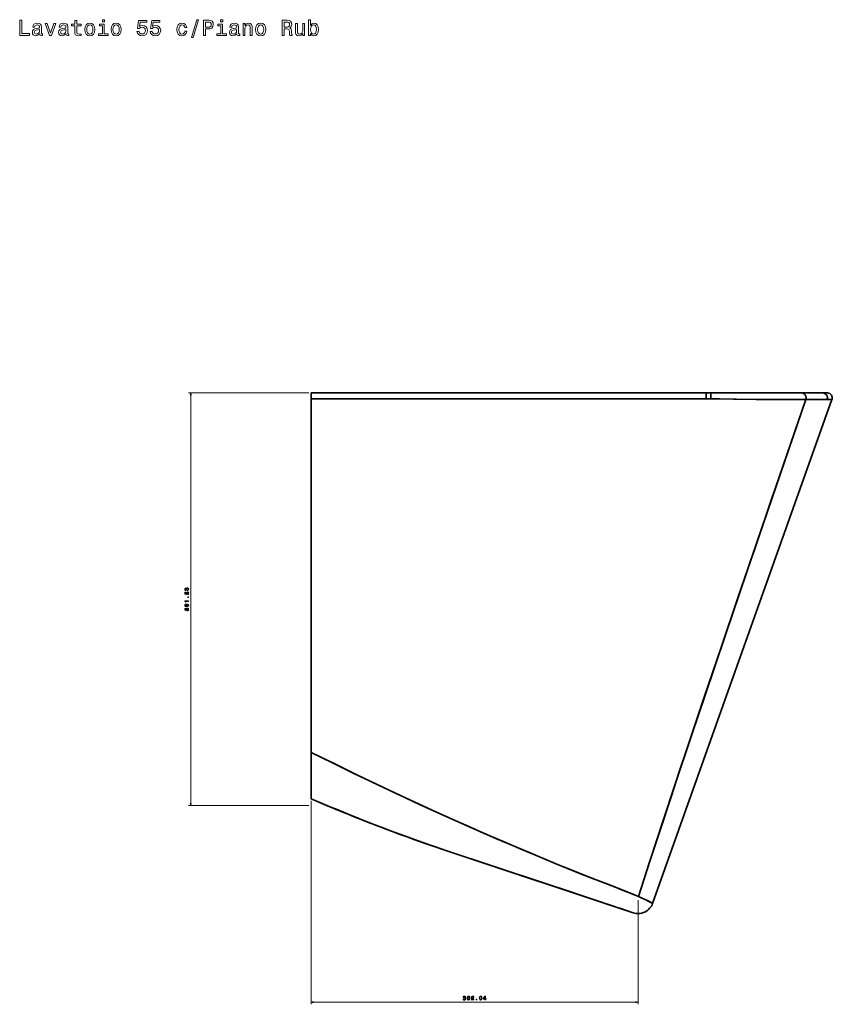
# Model space of a CAD drawing. Extents: x 321 to 1825, y 15 to 1839.
# Tile 7 of 7: x 1074 to 1825, y 928 to 1839. Entities that reach past the tile are written whole.
import ezdxf

# ---------------------------------------------------------------- set-up
doc = ezdxf.new("R2010")
doc.units = 0

msp = doc.modelspace()

# ---------------------------------------------------------------- linework, layer by layer
at = {"color": 7, "lineweight": 13}
for p, q in [((1341.7, 1493.66), (1230.44, 1493.66)), ((1232.44, 1112.12), (1232.44, 1493.66)), ((1341.7, 1112.12), (1230.44, 1112.12)), ((1343.7, 1116.46), (1343.7, 928.47)), ((1645.74, 1024.83), (1645.74, 928.47)), ((1343.7, 930.47), (1645.74, 930.47))]:
    msp.add_line(p, q, dxfattribs=at)
at = {"color": 7, "lineweight": 35, "ltscale": 0.135242}
for p, q in [((1343.7, 1488.25), (1343.7, 1493.66)), ((1343.7, 1493.66), (1343.7, 1488.25))]:
    msp.add_line(p, q, dxfattribs=at)
at = {"color": 7, "lineweight": 35}
for p, q in [((1708.65, 1493.66), (1343.7, 1493.66)), ((1708.65, 1493.66), (1343.7, 1493.66)), ((1796.81, 1493.66), (1713.06, 1493.66)), ((1796.81, 1493.66), (1713.06, 1493.66)), ((1343.7, 1161.41), (1343.7, 1488.25)), ((1343.7, 1161.41), (1343.7, 1488.25)), ((1825, 1487.55), (1659.23, 1021.72)), ((1825, 1487.55), (1659.23, 1021.72)), ((1343.7, 1118.46), (1343.7, 1161.41)), ((1343.7, 1118.46), (1343.7, 1161.41)), ((1560.27, 1040.05), (1468.06, 1070.74)), ((1468.06, 1070.74), (1613.02, 1022.5)), ((1468.06, 1070.74), (1560.27, 1040.05)), ((1641.18, 1013.13), (1468.06, 1070.74)), ((1589.01, 1030.49), (1468.06, 1070.74)), ((1468.06, 1070.74), (1560.27, 1040.05)), ((1560.27, 1040.05), (1580.8, 1033.22)), ((1560.27, 1040.05), (1580.8, 1033.22)), ((1641.18, 1013.13), (1595.99, 1028.17))]:
    msp.add_line(p, q, dxfattribs=at)
at = {"color": 7, "lineweight": 35, "ltscale": 0.110104}
msp.add_line((1713.06, 1493.66), (1708.65, 1493.66), dxfattribs=at)
msp.add_line((1713.06, 1493.66), (1708.65, 1493.66), dxfattribs=at)
at = {"color": 7, "lineweight": 35, "ltscale": 0.486844}
for p, q in [((1796.81, 1493.66), (1816.29, 1493.66)), ((1816.29, 1493.66), (1796.81, 1493.66))]:
    msp.add_line(p, q, dxfattribs=at)
at = {"color": 7, "lineweight": 35, "ltscale": 0.112753}
for p, q in [((1816.29, 1493.66), (1820.8, 1493.66)), ((1820.8, 1493.66), (1816.29, 1493.66))]:
    msp.add_line(p, q, dxfattribs=at)
at = {"color": 7, "lineweight": 35, "ltscale": 0.073569}
for p, q in [((1689.7, 1488.24), (1692.64, 1488.24)), ((1692.64, 1488.24), (1689.7, 1488.24))]:
    msp.add_line(p, q, dxfattribs=at)
at = {"color": 7, "lineweight": 35, "ltscale": 0.400745}
msp.add_line((1692.64, 1488.24), (1708.67, 1488.22), dxfattribs=at)
at = {"color": 7, "lineweight": 35, "ltscale": 0.493224}
for p, q in [((1820.47, 1487.58), (1800.74, 1487.52)), ((1800.74, 1487.52), (1820.47, 1487.58))]:
    msp.add_line(p, q, dxfattribs=at)
at = {"color": 7, "lineweight": 35, "ltscale": 0.114112}
for p, q in [((1825.04, 1487.65), (1820.47, 1487.58)), ((1820.47, 1487.58), (1825.04, 1487.65))]:
    msp.add_line(p, q, dxfattribs=at)
at = {"color": 7, "lineweight": 35, "ltscale": 0.002597}
msp.add_line((1825.04, 1487.65), (1825, 1487.55), dxfattribs=at)
msp.add_line((1825.04, 1487.65), (1825, 1487.55), dxfattribs=at)
at = {"color": 7, "lineweight": 35, "ltscale": 0.066049}
msp.add_line((1741.68, 1314.63), (1740.83, 1312.13), dxfattribs=at)
at = {"color": 7, "lineweight": 35, "ltscale": 0.061679}
msp.add_line((1560.27, 1040.05), (1562.61, 1039.27), dxfattribs=at)
at = {"color": 7, "lineweight": 35, "ltscale": 0.31247}
for p, q in [((1592.66, 1029.28), (1580.8, 1033.22)), ((1580.8, 1033.22), (1592.66, 1029.28))]:
    msp.add_line(p, q, dxfattribs=at)
at = {"color": 7, "lineweight": 35, "ltscale": 0.264174}
msp.add_line((1582.63, 1032.61), (1592.66, 1029.28), dxfattribs=at)
at = {"color": 7, "lineweight": 35, "ltscale": 0.116279}
msp.add_line((1595.95, 1028.18), (1591.53, 1029.65), dxfattribs=at)
at = {"color": 7, "lineweight": 35, "ltscale": 0.309573}
for p, q in [((1604.41, 1025.37), (1592.66, 1029.28)), ((1592.66, 1029.28), (1604.41, 1025.37)), ((1592.66, 1029.28), (1604.41, 1025.37))]:
    msp.add_line(p, q, dxfattribs=at)
at = {"color": 7, "lineweight": 35, "ltscale": 0.17798}
for p, q in [((1611.16, 1023.12), (1604.41, 1025.37)), ((1604.41, 1025.37), (1611.16, 1023.12)), ((1604.41, 1025.37), (1611.16, 1023.12))]:
    msp.add_line(p, q, dxfattribs=at)
at = {"color": 7, "lineweight": 35, "ltscale": 0.177093}
for p, q in [((1617.89, 1020.88), (1611.16, 1023.12)), ((1611.16, 1023.12), (1617.89, 1020.88)), ((1611.16, 1023.12), (1617.89, 1020.88))]:
    msp.add_line(p, q, dxfattribs=at)
at = {"color": 7, "lineweight": 35, "ltscale": 0.437224}
msp.add_line((1617.41, 1021.04), (1634, 1015.52), dxfattribs=at)
at = {"color": 7, "lineweight": 35, "ltscale": 0.086577}
for p, q in [((1621.17, 1019.79), (1617.89, 1020.88)), ((1617.89, 1020.88), (1621.17, 1019.79)), ((1617.89, 1020.88), (1621.17, 1019.79))]:
    msp.add_line(p, q, dxfattribs=at)
at = {"color": 7, "lineweight": 35, "ltscale": 0.075287}
for p, q in [((1624.03, 1018.84), (1621.17, 1019.79)), ((1621.17, 1019.79), (1624.03, 1018.84)), ((1621.17, 1019.79), (1624.03, 1018.84))]:
    msp.add_line(p, q, dxfattribs=at)
at = {"color": 7, "lineweight": 35, "ltscale": 0.000321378}
msp.add_line((1646.09, 1028.13), (1646.1, 1028.12), dxfattribs=at)
at = {"color": 7, "lineweight": 35, "ltscale": 0.00018374}
msp.add_line((1659.22, 1021.73), (1659.23, 1021.72), dxfattribs=at)
at = {"color": 7, "lineweight": 35, "ltscale": 0.089802}
for p, q in [((1627.44, 1017.7), (1624.03, 1018.84)), ((1624.03, 1018.84), (1627.44, 1017.7)), ((1624.03, 1018.84), (1627.44, 1017.7))]:
    msp.add_line(p, q, dxfattribs=at)
at = {"color": 7, "lineweight": 35, "ltscale": 0.029185}
for p, q in [((1628.55, 1017.33), (1627.44, 1017.7)), ((1627.44, 1017.7), (1628.55, 1017.33)), ((1627.44, 1017.7), (1628.55, 1017.33))]:
    msp.add_line(p, q, dxfattribs=at)
at = {"color": 7, "lineweight": 35, "ltscale": 0.007799}
for p, q in [((1628.84, 1017.24), (1628.55, 1017.33)), ((1628.55, 1017.33), (1628.84, 1017.24)), ((1628.55, 1017.33), (1628.84, 1017.24))]:
    msp.add_line(p, q, dxfattribs=at)
at = {"color": 7, "lineweight": 35, "ltscale": 0.325001}
msp.add_line((1641.18, 1013.13), (1628.84, 1017.24), dxfattribs=at)
at = {"color": 7, "lineweight": 35, "ltscale": 0.18193}
msp.add_line((1634.27, 1015.43), (1641.18, 1013.13), dxfattribs=at)
at = {"color": 7, "lineweight": 13}
for points in [[(1152.62, 1838.72), (1150.74, 1838.72), (1150.74, 1836.7), (1152.62, 1836.7)], [(1261.92, 1838.72), (1260.04, 1838.72), (1260.04, 1836.7), (1261.92, 1836.7)], [(1343.11, 1825.91), (1344.43, 1824.35), (1346.22, 1823.85), (1347.92, 1824.23), (1349.27, 1825.38), (1350.11, 1827.22), (1350.44, 1829.66), (1350.11, 1832.1), (1349.25, 1833.92), (1347.92, 1835.05), (1346.22, 1835.45), (1344.45, 1834.92), (1343.72, 1834.28), (1343.11, 1833.41), (1343.11, 1838.72), (1341.34, 1838.72), (1341.34, 1824.23), (1343.11, 1824.23)], [(1074.35, 1824.23), (1083.35, 1824.23), (1083.35, 1825.93), (1076.21, 1825.93), (1076.21, 1838.23), (1074.35, 1838.23)], [(1092.85, 1825.64), (1092.85, 1825.58), (1092.95, 1824.9), (1093.25, 1824.41), (1094.52, 1824.03), (1095.51, 1824.19), (1095.51, 1825.56), (1095.09, 1825.5), (1094.52, 1825.77), (1094.42, 1826.57), (1094.42, 1832.18), (1094.18, 1833.61), (1093.47, 1834.62), (1092.24, 1835.23), (1090.51, 1835.45), (1088.81, 1835.21), (1087.56, 1834.52), (1086.78, 1833.45), (1086.51, 1832.04), (1086.51, 1831.92), (1088.11, 1831.92), (1088.25, 1832.77), (1088.69, 1833.37), (1089.42, 1833.73), (1090.45, 1833.88), (1091.44, 1833.77), (1092.14, 1833.47), (1092.57, 1832.95), (1092.71, 1832.22), (1092.63, 1831.37), (1092.3, 1830.95), (1091.5, 1830.75), (1089.98, 1830.59), (1088.25, 1830.22), (1087.02, 1829.58), (1086.29, 1828.57), (1086.07, 1827.08), (1086.27, 1825.75), (1086.9, 1824.76), (1087.91, 1824.13), (1089.3, 1823.91), (1091.17, 1824.33)], [(1092.65, 1828.02), (1092.4, 1826.98), (1091.76, 1826.17), (1090.79, 1825.64), (1089.6, 1825.46), (1088.83, 1825.56), (1088.29, 1825.89), (1087.95, 1826.45), (1087.85, 1827.24), (1087.93, 1827.94), (1088.25, 1828.45), (1089.54, 1829.01), (1091.17, 1829.26), (1092.65, 1829.74)], [(1101.81, 1824.23), (1103.68, 1824.23), (1107.64, 1835.07), (1105.8, 1835.07), (1102.75, 1826.33), (1099.65, 1835.07), (1097.79, 1835.07)], [(1117.14, 1825.64), (1117.14, 1825.58), (1117.24, 1824.9), (1117.54, 1824.41), (1118.81, 1824.03), (1119.8, 1824.19), (1119.8, 1825.56), (1119.38, 1825.5), (1118.81, 1825.77), (1118.71, 1826.57), (1118.71, 1832.18), (1118.47, 1833.61), (1117.76, 1834.62), (1116.53, 1835.23), (1114.8, 1835.45), (1113.1, 1835.21), (1111.85, 1834.52), (1111.06, 1833.45), (1110.8, 1832.04), (1110.8, 1831.92), (1112.4, 1831.92), (1112.54, 1832.77), (1112.98, 1833.37), (1113.71, 1833.73), (1114.74, 1833.88), (1115.72, 1833.77), (1116.43, 1833.47), (1116.85, 1832.95), (1117, 1832.22), (1116.91, 1831.37), (1116.59, 1830.95), (1115.79, 1830.75), (1114.27, 1830.59), (1112.54, 1830.22), (1111.31, 1829.58), (1110.58, 1828.57), (1110.36, 1827.08), (1110.56, 1825.75), (1111.19, 1824.76), (1112.19, 1824.13), (1113.59, 1823.91), (1115.46, 1824.33)], [(1116.94, 1828.02), (1116.69, 1826.98), (1116.05, 1826.17), (1115.08, 1825.64), (1113.89, 1825.46), (1113.12, 1825.56), (1112.58, 1825.89), (1112.23, 1826.45), (1112.13, 1827.24), (1112.21, 1827.94), (1112.54, 1828.45), (1113.83, 1829.01), (1115.46, 1829.26), (1116.94, 1829.74)], [(1125.23, 1833.19), (1125.23, 1827.76), (1125.35, 1826.01), (1125.91, 1824.8), (1127.04, 1824.09), (1128.96, 1823.85), (1131.06, 1823.95), (1131.06, 1825.48), (1129.52, 1825.36), (1128.13, 1825.52), (1127.38, 1826.03), (1127.06, 1826.88), (1127, 1828.07), (1127, 1833.19), (1131.06, 1833.19), (1131.06, 1834.7), (1127, 1834.7), (1127, 1837.87), (1125.23, 1837.87), (1125.23, 1834.7), (1122.16, 1834.7), (1122.16, 1833.19)], [(1134.47, 1829.64), (1134.79, 1827.18), (1135.72, 1825.36), (1137.19, 1824.23), (1139.17, 1823.85), (1141.12, 1824.23), (1142.6, 1825.34), (1143.52, 1827.16), (1143.87, 1829.64), (1143.52, 1832.1), (1142.6, 1833.94), (1141.12, 1835.05), (1139.17, 1835.45), (1137.19, 1835.05), (1135.72, 1833.92), (1134.79, 1832.1)], [(1136.28, 1829.66), (1136.46, 1831.47), (1137.03, 1832.79), (1137.94, 1833.59), (1139.17, 1833.88), (1140.38, 1833.59), (1141.28, 1832.81), (1141.85, 1831.47), (1142.05, 1829.66), (1141.85, 1827.82), (1141.28, 1826.49), (1140.38, 1825.68), (1139.17, 1825.42), (1137.94, 1825.68), (1137.03, 1826.49), (1136.46, 1827.82)], [(1152.56, 1825.73), (1152.56, 1834.7), (1148, 1834.7), (1148, 1833.19), (1150.79, 1833.19), (1150.79, 1825.73), (1147.15, 1825.73), (1147.15, 1824.23), (1156.23, 1824.23), (1156.23, 1825.73)], [(1158.75, 1829.64), (1159.08, 1827.18), (1160, 1825.36), (1161.48, 1824.23), (1163.45, 1823.85), (1165.41, 1824.23), (1166.88, 1825.34), (1167.81, 1827.16), (1168.15, 1829.64), (1167.81, 1832.1), (1166.88, 1833.94), (1165.41, 1835.05), (1163.45, 1835.45), (1161.48, 1835.05), (1160, 1833.92), (1159.08, 1832.1)], [(1160.57, 1829.66), (1160.75, 1831.47), (1161.32, 1832.79), (1162.22, 1833.59), (1163.45, 1833.88), (1164.66, 1833.59), (1165.57, 1832.81), (1166.14, 1831.47), (1166.34, 1829.66), (1166.14, 1827.82), (1165.57, 1826.49), (1164.66, 1825.68), (1163.45, 1825.42), (1162.22, 1825.68), (1161.32, 1826.49), (1160.75, 1827.82)], [(1182.74, 1827.88), (1183.18, 1826.23), (1184.17, 1824.94), (1185.62, 1824.13), (1187.48, 1823.83), (1189.52, 1824.19), (1191.11, 1825.18), (1192.12, 1826.75), (1192.5, 1828.77), (1192.16, 1830.65), (1191.19, 1832.12), (1189.68, 1833.07), (1187.72, 1833.41), (1186.21, 1833.17), (1185.04, 1832.5), (1185.6, 1836.28), (1191.74, 1836.28), (1191.74, 1837.93), (1184.25, 1837.93), (1183.14, 1830.51), (1184.76, 1830.51), (1185.93, 1831.45), (1187.42, 1831.8), (1188.71, 1831.58), (1189.7, 1830.93), (1190.32, 1829.94), (1190.55, 1828.67), (1190.32, 1827.4), (1189.68, 1826.41), (1188.69, 1825.79), (1187.42, 1825.56), (1186.35, 1825.71), (1185.52, 1826.17), (1184.92, 1826.9), (1184.62, 1827.88)], [(1194.88, 1827.88), (1195.33, 1826.23), (1196.32, 1824.94), (1197.77, 1824.13), (1199.62, 1823.83), (1201.66, 1824.19), (1203.26, 1825.18), (1204.26, 1826.75), (1204.65, 1828.77), (1204.3, 1830.65), (1203.34, 1832.12), (1201.82, 1833.07), (1199.87, 1833.41), (1198.35, 1833.17), (1197.18, 1832.5), (1197.75, 1836.28), (1203.88, 1836.28), (1203.88, 1837.93), (1196.4, 1837.93), (1195.29, 1830.51), (1196.9, 1830.51), (1198.07, 1831.45), (1199.56, 1831.8), (1200.85, 1831.58), (1201.84, 1830.93), (1202.47, 1829.94), (1202.69, 1828.67), (1202.47, 1827.4), (1201.82, 1826.41), (1200.83, 1825.79), (1199.56, 1825.56), (1198.49, 1825.71), (1197.67, 1826.17), (1197.06, 1826.9), (1196.76, 1827.88)], [(1226.9, 1831.47), (1228.65, 1831.47), (1228.29, 1833.09), (1227.42, 1834.36), (1226.07, 1835.15), (1224.32, 1835.45), (1222.38, 1835.05), (1220.91, 1833.92), (1219.98, 1832.08), (1219.66, 1829.62), (1219.96, 1827.18), (1220.87, 1825.36), (1222.3, 1824.23), (1224.26, 1823.85), (1225.99, 1824.15), (1227.34, 1825), (1228.27, 1826.33), (1228.67, 1828.11), (1226.98, 1828.11), (1226.68, 1826.98), (1226.11, 1826.13), (1225.3, 1825.6), (1224.32, 1825.44), (1223.08, 1825.71), (1222.2, 1826.51), (1221.65, 1827.82), (1221.47, 1829.68), (1221.65, 1831.49), (1222.22, 1832.81), (1223.13, 1833.61), (1224.32, 1833.9), (1225.36, 1833.71), (1226.15, 1833.25), (1226.68, 1832.48)], [(1233.17, 1822.36), (1234.56, 1822.36), (1239.45, 1838.62), (1238.03, 1838.62)], [(1244.21, 1824.23), (1246.06, 1824.23), (1246.06, 1830.14), (1248.12, 1830.14), (1250.2, 1830.24), (1251.85, 1830.95), (1252.92, 1832.32), (1253.28, 1834.2), (1253, 1835.93), (1252.19, 1837.2), (1250.86, 1837.97), (1249.05, 1838.23), (1244.21, 1838.23)], [(1248.54, 1836.52), (1249.75, 1836.4), (1250.64, 1836.01), (1251.17, 1835.31), (1251.35, 1834.2), (1251.15, 1833.03), (1250.6, 1832.32), (1249.67, 1831.96), (1248.4, 1831.86), (1246.06, 1831.86), (1246.06, 1836.52)], [(1261.86, 1825.73), (1261.86, 1834.7), (1257.3, 1834.7), (1257.3, 1833.19), (1260.08, 1833.19), (1260.08, 1825.73), (1256.45, 1825.73), (1256.45, 1824.23), (1265.53, 1824.23), (1265.53, 1825.73)], [(1275.01, 1825.64), (1275.01, 1825.58), (1275.11, 1824.9), (1275.41, 1824.41), (1276.68, 1824.03), (1277.67, 1824.19), (1277.67, 1825.56), (1277.25, 1825.5), (1276.68, 1825.77), (1276.58, 1826.57), (1276.58, 1832.18), (1276.34, 1833.61), (1275.64, 1834.62), (1274.4, 1835.23), (1272.67, 1835.45), (1270.98, 1835.21), (1269.72, 1834.52), (1268.94, 1833.45), (1268.68, 1832.04), (1268.68, 1831.92), (1270.27, 1831.92), (1270.41, 1832.77), (1270.85, 1833.37), (1271.58, 1833.73), (1272.61, 1833.88), (1273.6, 1833.77), (1274.3, 1833.47), (1274.73, 1832.95), (1274.87, 1832.22), (1274.79, 1831.37), (1274.47, 1830.95), (1273.66, 1830.75), (1272.15, 1830.59), (1270.41, 1830.22), (1269.18, 1829.58), (1268.45, 1828.57), (1268.23, 1827.08), (1268.43, 1825.75), (1269.06, 1824.76), (1270.07, 1824.13), (1271.46, 1823.91), (1273.34, 1824.33)], [(1274.81, 1828.02), (1274.57, 1826.98), (1273.92, 1826.17), (1272.95, 1825.64), (1271.76, 1825.46), (1271, 1825.56), (1270.45, 1825.89), (1270.11, 1826.45), (1270.01, 1827.24), (1270.09, 1827.94), (1270.41, 1828.45), (1271.7, 1829.01), (1273.34, 1829.26), (1274.81, 1829.74)], [(1280.72, 1824.23), (1282.49, 1824.23), (1282.49, 1830.49), (1282.68, 1831.92), (1283.26, 1832.97), (1284.17, 1833.61), (1285.38, 1833.85), (1286.35, 1833.65), (1286.95, 1833.11), (1287.26, 1832.2), (1287.36, 1830.99), (1287.36, 1824.23), (1289.13, 1824.23), (1289.13, 1831.35), (1289.05, 1832.79), (1288.69, 1833.98), (1287.5, 1835.07), (1285.64, 1835.45), (1284.61, 1835.31), (1283.74, 1834.92), (1283, 1834.28), (1282.41, 1833.41), (1282.41, 1835.07), (1280.72, 1835.07)], [(1292.34, 1829.64), (1292.66, 1827.18), (1293.59, 1825.36), (1295.06, 1824.23), (1297.04, 1823.85), (1299, 1824.23), (1300.47, 1825.34), (1301.4, 1827.16), (1301.74, 1829.64), (1301.4, 1832.1), (1300.47, 1833.94), (1299, 1835.05), (1297.04, 1835.45), (1295.06, 1835.05), (1293.59, 1833.92), (1292.66, 1832.1)], [(1294.15, 1829.66), (1294.34, 1831.47), (1294.9, 1832.79), (1295.81, 1833.59), (1297.04, 1833.88), (1298.25, 1833.59), (1299.16, 1832.81), (1299.72, 1831.47), (1299.92, 1829.66), (1299.72, 1827.82), (1299.16, 1826.49), (1298.25, 1825.68), (1297.04, 1825.42), (1295.81, 1825.68), (1294.9, 1826.49), (1294.34, 1827.82)], [(1316.83, 1824.23), (1318.7, 1824.23), (1318.7, 1830.14), (1320.62, 1830.14), (1322.03, 1830.08), (1322.92, 1829.8), (1323.41, 1829.13), (1323.61, 1827.94), (1323.71, 1826.13), (1323.83, 1824.94), (1324.07, 1824.23), (1326.19, 1824.23), (1326.19, 1824.62), (1325.72, 1825.18), (1325.56, 1826.23), (1325.42, 1828.49), (1325.08, 1830.16), (1324.62, 1830.69), (1323.89, 1831.07), (1324.7, 1831.58), (1325.26, 1832.28), (1325.62, 1833.17), (1325.75, 1834.24), (1325.46, 1835.93), (1324.66, 1837.2), (1323.32, 1837.97), (1321.51, 1838.23), (1316.83, 1838.23)], [(1320.98, 1836.52), (1322.21, 1836.4), (1323.08, 1836.01), (1323.63, 1835.31), (1323.81, 1834.2), (1323.61, 1833.03), (1323.06, 1832.32), (1322.13, 1831.96), (1320.86, 1831.86), (1318.7, 1831.86), (1318.7, 1836.52)], [(1337.65, 1835.07), (1335.87, 1835.07), (1335.87, 1828.81), (1335.67, 1827.36), (1335.09, 1826.31), (1334.18, 1825.66), (1332.99, 1825.46), (1332.04, 1825.62), (1331.43, 1826.11), (1331.09, 1826.94), (1331.01, 1828.11), (1331.01, 1835.07), (1329.23, 1835.07), (1329.23, 1827.94), (1329.3, 1826.51), (1329.68, 1825.32), (1330.85, 1824.23), (1332.72, 1823.85), (1333.73, 1823.99), (1334.6, 1824.35), (1335.35, 1824.98), (1335.95, 1825.89), (1335.95, 1824.23), (1337.65, 1824.23)], [(1348.62, 1829.66), (1348.42, 1827.84), (1347.87, 1826.51), (1347.01, 1825.71), (1345.92, 1825.44), (1344.73, 1825.71), (1343.86, 1826.51), (1343.32, 1827.82), (1343.13, 1829.66), (1343.32, 1831.47), (1343.86, 1832.79), (1344.73, 1833.57), (1345.92, 1833.85), (1347.01, 1833.57), (1347.87, 1832.77), (1348.42, 1831.45)], [(1229.34, 1310.96), (1229.37, 1310.96), (1229.86, 1311.04), (1230.22, 1311.28), (1230.45, 1311.65), (1230.54, 1312.15), (1230.45, 1312.67), (1230.23, 1313.06), (1229.88, 1313.32), (1229.43, 1313.41), (1229.13, 1313.37), (1228.89, 1313.26), (1228.7, 1313.07), (1228.56, 1312.83), (1228.29, 1313.16), (1227.86, 1313.28), (1227.46, 1313.2), (1227.17, 1312.98), (1226.98, 1312.63), (1226.91, 1312.15), (1226.99, 1311.69), (1227.22, 1311.34), (1227.57, 1311.12), (1228.04, 1311.04), (1228.07, 1311.04), (1228.07, 1311.49), (1227.75, 1311.53), (1227.52, 1311.66), (1227.38, 1311.87), (1227.33, 1312.17), (1227.37, 1312.43), (1227.47, 1312.63), (1227.64, 1312.74), (1227.88, 1312.79), (1228.12, 1312.74), (1228.29, 1312.62), (1228.39, 1312.41), (1228.42, 1312.12), (1228.42, 1311.92), (1228.81, 1311.92), (1228.8, 1312.17), (1228.85, 1312.49), (1228.97, 1312.73), (1229.17, 1312.87), (1229.43, 1312.92), (1229.72, 1312.86), (1229.93, 1312.72), (1230.07, 1312.48), (1230.12, 1312.18), (1230.07, 1311.86), (1229.91, 1311.63), (1229.67, 1311.48), (1229.34, 1311.43)], [(1229.53, 1307.25), (1229.94, 1307.36), (1230.26, 1307.6), (1230.46, 1307.97), (1230.54, 1308.43), (1230.45, 1308.94), (1230.2, 1309.34), (1229.81, 1309.59), (1229.3, 1309.69), (1228.84, 1309.6), (1228.47, 1309.36), (1228.23, 1308.98), (1228.14, 1308.49), (1228.2, 1308.11), (1228.37, 1307.82), (1227.43, 1307.96), (1227.43, 1309.49), (1227.01, 1309.49), (1227.01, 1307.62), (1228.87, 1307.35), (1228.87, 1307.75), (1228.63, 1308.04), (1228.55, 1308.42), (1228.6, 1308.74), (1228.76, 1308.99), (1229.01, 1309.14), (1229.33, 1309.2), (1229.65, 1309.14), (1229.89, 1308.98), (1230.05, 1308.73), (1230.11, 1308.42), (1230.07, 1308.15), (1229.95, 1307.94), (1229.77, 1307.79), (1229.53, 1307.71)], [(1230.44, 1304.41), (1230.44, 1305.11), (1229.69, 1305.11), (1229.69, 1304.41)], [(1230.44, 1300.93), (1230.44, 1301.39), (1226.91, 1301.39), (1226.91, 1301.05), (1227.22, 1300.96), (1227.43, 1300.78), (1227.55, 1300.5), (1227.59, 1300.12), (1227.95, 1300.12), (1227.95, 1300.93)], [(1228.55, 1296.66), (1228.69, 1296.41), (1228.89, 1296.23), (1229.14, 1296.12), (1229.44, 1296.08), (1229.88, 1296.16), (1230.23, 1296.4), (1230.45, 1296.77), (1230.54, 1297.29), (1230.45, 1297.8), (1230.23, 1298.18), (1229.88, 1298.41), (1229.44, 1298.49), (1229.14, 1298.45), (1228.89, 1298.35), (1228.69, 1298.17), (1228.55, 1297.91), (1228.43, 1298.11), (1228.27, 1298.26), (1228.06, 1298.34), (1227.82, 1298.37), (1227.46, 1298.29), (1227.17, 1298.08), (1226.98, 1297.74), (1226.91, 1297.29), (1226.98, 1296.83), (1227.17, 1296.49), (1227.46, 1296.27), (1227.82, 1296.2), (1228.06, 1296.22), (1228.27, 1296.31)], [(1229.34, 1292.28), (1229.37, 1292.28), (1229.86, 1292.36), (1230.22, 1292.6), (1230.45, 1292.97), (1230.54, 1293.47), (1230.45, 1293.99), (1230.23, 1294.38), (1229.88, 1294.64), (1229.43, 1294.73), (1229.13, 1294.69), (1228.89, 1294.58), (1228.7, 1294.39), (1228.56, 1294.15), (1228.29, 1294.48), (1227.86, 1294.6), (1227.46, 1294.52), (1227.17, 1294.3), (1226.98, 1293.95), (1226.91, 1293.47), (1226.99, 1293.01), (1227.22, 1292.66), (1227.57, 1292.44), (1228.04, 1292.36), (1228.07, 1292.36), (1228.07, 1292.81), (1227.75, 1292.85), (1227.52, 1292.98), (1227.38, 1293.19), (1227.33, 1293.49), (1227.37, 1293.75), (1227.47, 1293.95), (1227.64, 1294.06), (1227.88, 1294.11), (1228.12, 1294.06), (1228.29, 1293.94), (1228.39, 1293.73), (1228.42, 1293.44), (1228.42, 1293.24), (1228.81, 1293.24), (1228.8, 1293.49), (1228.85, 1293.81), (1228.97, 1294.05), (1229.17, 1294.19), (1229.43, 1294.24), (1229.72, 1294.18), (1229.93, 1294.04), (1230.07, 1293.8), (1230.12, 1293.5), (1230.07, 1293.18), (1229.91, 1292.95), (1229.67, 1292.8), (1229.34, 1292.74)], [(1227.86, 1296.68), (1227.63, 1296.72), (1227.46, 1296.84), (1227.36, 1297.03), (1227.32, 1297.29), (1227.36, 1297.54), (1227.46, 1297.73), (1227.63, 1297.85), (1227.86, 1297.9), (1228.08, 1297.85), (1228.26, 1297.73), (1228.38, 1297.54), (1228.41, 1297.29), (1228.37, 1297.03), (1228.26, 1296.84), (1228.08, 1296.72)], [(1229.43, 1296.57), (1229.16, 1296.61), (1228.96, 1296.76), (1228.82, 1296.99), (1228.78, 1297.29), (1228.82, 1297.59), (1228.96, 1297.81), (1229.16, 1297.96), (1229.43, 1298.01), (1229.71, 1297.96), (1229.93, 1297.81), (1230.07, 1297.59), (1230.12, 1297.29), (1230.07, 1296.99), (1229.93, 1296.76), (1229.71, 1296.61)], [(1484.11, 933.57), (1484.11, 933.53), (1484.19, 933.05), (1484.42, 932.69), (1484.8, 932.45), (1485.29, 932.37), (1485.82, 932.45), (1486.21, 932.68), (1486.46, 933.03), (1486.55, 933.48), (1486.51, 933.78), (1486.4, 934.02), (1486.22, 934.21), (1485.98, 934.35), (1486.31, 934.62), (1486.42, 935.05), (1486.35, 935.45), (1486.13, 935.74), (1485.78, 935.93), (1485.29, 936), (1484.84, 935.91), (1484.49, 935.69), (1484.26, 935.34), (1484.19, 934.87), (1484.19, 934.84), (1484.64, 934.84), (1484.68, 935.16), (1484.81, 935.39), (1485.02, 935.53), (1485.32, 935.58), (1485.58, 935.54), (1485.77, 935.44), (1485.89, 935.26), (1485.93, 935.03), (1485.89, 934.78), (1485.77, 934.62), (1485.55, 934.52), (1485.27, 934.49), (1485.07, 934.49), (1485.07, 934.09), (1485.32, 934.1), (1485.64, 934.06), (1485.87, 933.94), (1486.01, 933.74), (1486.06, 933.48), (1486.01, 933.19), (1485.86, 932.97), (1485.63, 932.84), (1485.32, 932.79), (1485, 932.84), (1484.77, 932.99), (1484.63, 933.24), (1484.57, 933.57)], [(1487.9, 934.18), (1487.97, 933.39), (1488.21, 932.82), (1488.59, 932.48), (1489.11, 932.37), (1489.63, 932.48), (1490.01, 932.82), (1490.24, 933.39), (1490.32, 934.18), (1490.24, 934.97), (1490.15, 935.28), (1490.01, 935.54), (1489.63, 935.88), (1489.11, 936), (1488.59, 935.88), (1488.21, 935.53), (1487.97, 934.97)], [(1488.38, 934.18), (1488.42, 934.79), (1488.55, 935.23), (1488.78, 935.49), (1489.11, 935.58), (1489.45, 935.49), (1489.67, 935.23), (1489.8, 934.79), (1489.84, 934.18), (1489.8, 933.56), (1489.67, 933.13), (1489.45, 932.87), (1489.11, 932.78), (1488.78, 932.87), (1488.55, 933.13), (1488.42, 933.56)], [(1491.62, 932.47), (1494.03, 932.47), (1494.03, 932.9), (1492.12, 932.9), (1492.23, 933.14), (1492.41, 933.34), (1492.97, 933.7), (1493.27, 933.85), (1493.6, 934.06), (1493.84, 934.32), (1493.97, 934.61), (1494.03, 934.95), (1493.94, 935.37), (1493.7, 935.71), (1493.34, 935.92), (1492.87, 936), (1492.39, 935.91), (1492.02, 935.67), (1491.78, 935.29), (1491.7, 934.79), (1491.7, 934.72), (1492.16, 934.72), (1492.16, 934.76), (1492.2, 935.11), (1492.34, 935.36), (1492.56, 935.52), (1492.85, 935.58), (1493.14, 935.53), (1493.35, 935.4), (1493.5, 935.2), (1493.55, 934.96), (1493.51, 934.72), (1493.42, 934.53), (1493.25, 934.36), (1493.03, 934.2), (1492.73, 934.04), (1492.24, 933.73), (1491.89, 933.4), (1491.69, 932.99), (1491.62, 932.48)], [(1496.24, 932.47), (1496.93, 932.47), (1496.93, 933.22), (1496.24, 933.22)], [(1499.11, 934.18), (1499.18, 933.39), (1499.42, 932.82), (1499.8, 932.48), (1500.32, 932.37), (1500.84, 932.48), (1501.22, 932.82), (1501.45, 933.39), (1501.53, 934.18), (1501.45, 934.97), (1501.36, 935.28), (1501.22, 935.54), (1500.84, 935.88), (1500.32, 936), (1499.8, 935.88), (1499.42, 935.53), (1499.18, 934.97)], [(1499.59, 934.18), (1499.63, 934.79), (1499.76, 935.23), (1499.98, 935.49), (1500.32, 935.58), (1500.66, 935.49), (1500.88, 935.23), (1501.01, 934.79), (1501.05, 934.18), (1501.01, 933.56), (1500.88, 933.13), (1500.66, 932.87), (1500.32, 932.78), (1499.98, 932.87), (1499.76, 933.13), (1499.63, 933.56)], [(1504.34, 932.47), (1504.79, 932.47), (1504.79, 933.34), (1505.29, 933.34), (1505.29, 933.74), (1504.79, 933.74), (1504.79, 935.89), (1504.33, 935.89), (1502.8, 933.78), (1502.8, 933.34), (1504.34, 933.34)], [(1503.22, 933.74), (1504.34, 935.31), (1504.34, 933.74)]]:
    msp.add_lwpolyline(points, close=True, dxfattribs=at)
for points in [[(1232.96, 1491.73), (1232.44, 1493.66), (1231.92, 1491.73)], [(1231.92, 1114.06), (1232.44, 1112.12), (1232.96, 1114.06)], [(1345.63, 930.99), (1343.7, 930.47), (1345.63, 929.95)], [(1643.8, 929.95), (1645.74, 930.47), (1643.8, 930.99)]]:
    msp.add_lwpolyline(points, dxfattribs=at)
at = {"color": 7, "lineweight": 35}
for points in [[(1708.65, 1493.66), (1708.65, 1493.65), (1708.65, 1493.62), (1708.66, 1493.35), (1708.67, 1491.33), (1708.67, 1488.22)], [(1708.65, 1493.66), (1708.65, 1493.65), (1708.65, 1493.62), (1708.66, 1493.35), (1708.67, 1491.33), (1708.67, 1488.22)], [(1713.06, 1493.66), (1713.06, 1493.66), (1713.06, 1493.66), (1713.06, 1493.66), (1713.06, 1493.65), (1713.07, 1493.63), (1713.1, 1493.4), (1713.15, 1492.08), (1713.18, 1490.19), (1713.18, 1488.19)], [(1713.06, 1493.66), (1713.06, 1493.66), (1713.06, 1493.66), (1713.06, 1493.65), (1713.08, 1493.59), (1713.12, 1493.07), (1713.15, 1491.96), (1713.18, 1488.19)], [(1796.81, 1493.66), (1797.43, 1493.61), (1798.04, 1493.47), (1798.61, 1493.23), (1799.15, 1492.91), (1799.59, 1492.55), (1799.98, 1492.14), (1800.32, 1491.67), (1800.53, 1491.3), (1800.7, 1490.91), (1800.9, 1490.28), (1801.01, 1489.63), (1801.03, 1488.97), (1800.96, 1488.32), (1800.74, 1487.52)], [(1796.81, 1493.66), (1797.43, 1493.61), (1798.04, 1493.47), (1798.61, 1493.23), (1799.15, 1492.91), (1799.59, 1492.55), (1799.98, 1492.14), (1800.32, 1491.67), (1800.53, 1491.3), (1800.7, 1490.9), (1800.9, 1490.28), (1801.01, 1489.63), (1801.03, 1488.97), (1800.96, 1488.32), (1800.75, 1487.52)], [(1816.29, 1493.66), (1816.94, 1493.61), (1817.57, 1493.47), (1818.18, 1493.24), (1818.75, 1492.92), (1819.27, 1492.52), (1819.72, 1492.05), (1820.1, 1491.51), (1820.4, 1490.93), (1820.61, 1490.31), (1820.73, 1489.67), (1820.76, 1489.01), (1820.69, 1488.36), (1820.47, 1487.58)], [(1816.29, 1493.66), (1816.94, 1493.61), (1817.57, 1493.47), (1818.18, 1493.24), (1818.75, 1492.92), (1819.27, 1492.52), (1819.72, 1492.05), (1820.1, 1491.51), (1820.4, 1490.93), (1820.61, 1490.31), (1820.73, 1489.67), (1820.76, 1489.01), (1820.69, 1488.36), (1820.47, 1487.58)], [(1343.7, 1488.25), (1401.92, 1488.25), (1662.61, 1488.25), (1689.7, 1488.24)], [(1689.7, 1488.24), (1658.55, 1488.25), (1536.51, 1488.25), (1343.7, 1488.25)], [(1800.75, 1487.52), (1769.45, 1396.05), (1745.99, 1327.3), (1726.51, 1269.96), (1707.11, 1212.56), (1695.49, 1178), (1680.1, 1131.91), (1668.67, 1097.35), (1657.33, 1062.76), (1646.1, 1028.12)], [(1800.74, 1487.52), (1769.35, 1395.76), (1753.71, 1349.95), (1738.11, 1304.13), (1722.53, 1258.24), (1706.99, 1212.27), (1691.56, 1166.31), (1683.88, 1143.31), (1676.24, 1120.31), (1666.11, 1089.61), (1656.06, 1058.88), (1646.1, 1028.12)], [(1708.67, 1488.22), (1700.61, 1488.24), (1692.64, 1488.24)], [(1713.18, 1488.19), (1717.88, 1488.13), (1733.87, 1487.92), (1754.8, 1487.72), (1776.21, 1487.56), (1787.95, 1487.52), (1799.32, 1487.51), (1800.75, 1487.52)], [(1800.75, 1487.52), (1788.44, 1487.51), (1767.46, 1487.62), (1736.88, 1487.89), (1721.19, 1488.08), (1713.18, 1488.19)], [(1343.7, 1161.41), (1363.38, 1151.64), (1383.14, 1141.99), (1402.98, 1132.45), (1422.89, 1123.04), (1442.87, 1113.76), (1462.93, 1104.61), (1480.1, 1096.9), (1488.68, 1093.08), (1503.02, 1086.78), (1521.91, 1078.61), (1538.36, 1071.61), (1558.5, 1063.15), (1571.48, 1057.76), (1582.32, 1053.31), (1594.68, 1048.35), (1608.75, 1042.84), (1623.98, 1036.97), (1633.69, 1033.19), (1640.45, 1030.47), (1646.1, 1028.12)], [(1646.1, 1028.12), (1638.65, 1031.2), (1629.66, 1034.78), (1619.28, 1038.78), (1604.66, 1044.43), (1592.69, 1049.14), (1580.44, 1054.08), (1569.13, 1058.73), (1552.58, 1065.63), (1532.72, 1074), (1516.47, 1080.95), (1498.84, 1088.61), (1482.84, 1095.68), (1462.23, 1104.92), (1443.89, 1113.29), (1425.63, 1121.76), (1405.78, 1131.12), (1385.19, 1140.99), (1365.43, 1150.63), (1351.55, 1157.49), (1343.7, 1161.41)], [(1343.7, 1118.46), (1359.54, 1111.76), (1367.61, 1108.41), (1375.7, 1105.09), (1383.52, 1101.93), (1391.36, 1098.8), (1404.15, 1093.8), (1416.96, 1088.91), (1429.81, 1084.14), (1442.68, 1079.48), (1455.59, 1074.96), (1468.06, 1070.74)], [(1468.06, 1070.74), (1458.49, 1073.97), (1448.94, 1077.27), (1439.41, 1080.65), (1432.27, 1083.23), (1425.15, 1085.85), (1410.92, 1091.2), (1396.73, 1096.69), (1382.57, 1102.31), (1368.45, 1108.06), (1356.06, 1113.22), (1343.7, 1118.46)], [(1468.06, 1070.74), (1458.49, 1073.97), (1448.94, 1077.27), (1439.41, 1080.65), (1432.27, 1083.23), (1425.15, 1085.85), (1410.92, 1091.2), (1396.73, 1096.69), (1382.57, 1102.31), (1368.45, 1108.06), (1356.06, 1113.22), (1343.7, 1118.46)], [(1343.7, 1118.46), (1359.54, 1111.76), (1367.61, 1108.41), (1375.7, 1105.09), (1383.52, 1101.93), (1391.36, 1098.8), (1404.15, 1093.8), (1416.96, 1088.91), (1429.81, 1084.14), (1442.68, 1079.48), (1455.59, 1074.96), (1468.06, 1070.74)], [(1646.1, 1028.12), (1649.32, 1026.73), (1652.38, 1025.34), (1655.01, 1024.07), (1656.82, 1023.14), (1658.14, 1022.39), (1659.19, 1021.75), (1659.24, 1021.71)], [(1646.1, 1028.12), (1649.08, 1026.84), (1651.54, 1025.73), (1653.57, 1024.78), (1655.21, 1023.97), (1657.03, 1023.02), (1657.75, 1022.62), (1659.23, 1021.72)], [(1648.84, 1026.94), (1651.48, 1025.76), (1653.64, 1024.74), (1655.35, 1023.9), (1656.65, 1023.23)]]:
    msp.add_lwpolyline(points, dxfattribs=at)
for centre, radius, start, end in [((1820.8, 1489.16), 4.5, 340.41119, 89.99992), ((1820.8, 1489.16), 4.5, 340.41119, 89.99992), ((1698.79, -229.08), 1717.32, 89.5202, 89.67043), ((1703.66, 459.6), 1028.63, 89.46985, 89.72065), ((1816.05, 115.75), 1371.83, 89.62608, 89.81524), ((1815.99, 105.39), 1382.19, 89.6264, 89.81415), ((66989.61, -20891.07), 68923.04, 161.1147642, 161.2051139), ((1368.89, 365.79), 718.01, 68.07572, 68.76765), ((1410.22, 468.12), 607.66, 67.36988, 68.17656), ((1645.74, 1026.83), 14.44, 318.16122, 339.21553), ((1645.74, 1026.83), 14.44, 318.16122, 339.21553), ((1639.66, 991.12), 36.33, 57.74384, 59.98607), ((1645.74, 1026.83), 14.44, 251.5933, 272.6746), ((1645.74, 1026.83), 14.44, 251.5933, 272.6746), ((1645.74, 1026.83), 14.44, 272.67478, 295.41766), ((1645.74, 1026.83), 14.44, 272.67478, 295.41766), ((1645.74, 1026.83), 14.44, 295.41844, 318.16104), ((1645.74, 1026.83), 14.44, 295.41844, 318.16104)]:
    msp.add_arc(centre, radius, start, end, dxfattribs=at)

doc.saveas('drawing.dxf')
